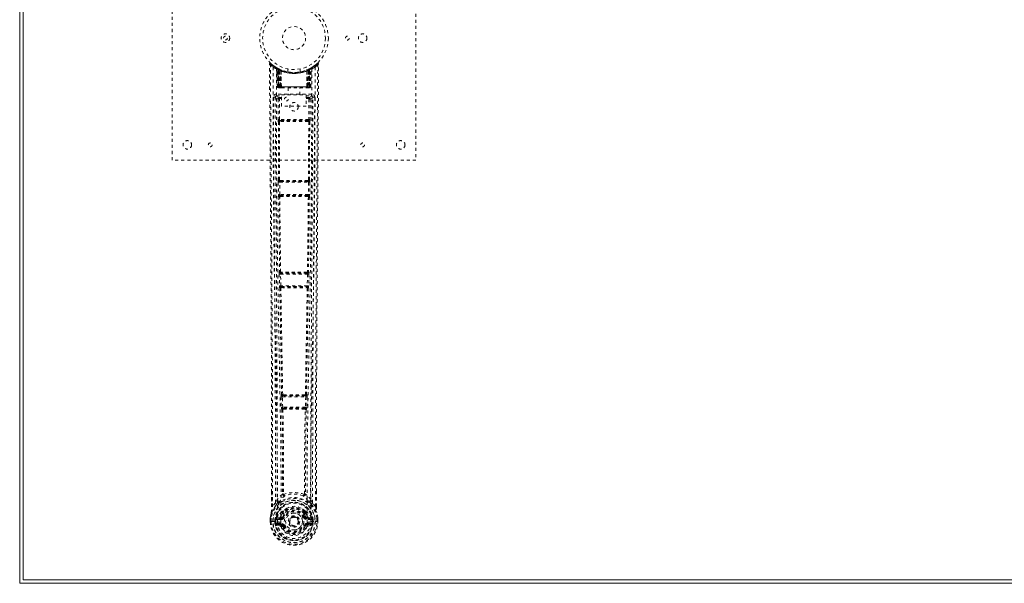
# Model space of a CAD drawing. Header units: inches. Extents: x 6.8 to 78.3, y 17.1 to 52.9.
# Tile 1 of 4: x 6.8 to 39.1, y 17.1 to 35.6. Entities that reach past the tile are written whole.
import ezdxf

# ---------------------------------------------------------------- set-up
doc = ezdxf.new("R2010")
doc.units = ezdxf.units.IN
doc.header["$MEASUREMENT"] = 0
doc.linetypes.add('SLD-Dashed', pattern=[0.075, 0.05, -0.025])
doc.linetypes.add('SLD-Solid', pattern=[0])

msp = doc.modelspace()

# ---------------------------------------------------------------- linework, layer by layer
at = {"color": 7, "linetype": 'SLD-Solid', "lineweight": 15}
for p, q in [((6.773, 52.885), (6.773, 17.135)), ((6.892, 52.767), (6.892, 17.253)), ((6.892, 52.767), (6.892, 17.253)), ((6.773, 17.135), (78.273, 17.135)), ((6.892, 17.253), (78.155, 17.253)), ((6.892, 17.253), (78.155, 17.253))]:
    msp.add_line(p, q, dxfattribs=at)
at = {"color": 7, "linetype": 'SLD-Dashed', "lineweight": 0}
for p, q in [((11.773, 31.01), (11.773, 39.01)), ((19.773, 39.01), (19.773, 31.01)), ((15.205, 34.037), (15.191, 34.045)), ((15.21, 34.032), (15.197, 34.04)), ((15.219, 34.012), (15.206, 34.02)), ((15.227, 33.414), (15.206, 34.02)), ((15.24, 33.414), (15.219, 34.012)), ((15.289, 33.992), (15.223, 34.026)), ((15.306, 33.966), (15.238, 34.001)), ((15.259, 33.414), (15.238, 34.001)), ((15.239, 34.004), (15.259, 33.411)), ((15.265, 33.972), (15.278, 33.997)), ((15.265, 33.972), (15.266, 33.414)), ((15.266, 33.414), (15.267, 33.971)), ((15.267, 33.971), (15.28, 33.997)), ((15.279, 33.965), (15.291, 33.991)), ((15.279, 33.414), (15.279, 33.965)), ((15.291, 33.991), (15.289, 33.992)), ((15.298, 33.414), (15.298, 33.956)), ((15.306, 33.966), (15.308, 33.965)), ((15.325, 33.414), (15.306, 33.966)), ((15.308, 33.965), (15.327, 33.414)), ((15.311, 33.982), (15.309, 33.983)), ((15.352, 33.936), (15.349, 33.938)), ((15.355, 33.414), (15.349, 33.938)), ((15.356, 33.963), (15.352, 33.965)), ((15.352, 33.936), (15.357, 33.414)), ((15.573, 33.999), (15.573, 33.903)), ((15.973, 33.903), (15.973, 33.999)), ((16.19, 33.414), (16.194, 33.936)), ((16.196, 33.965), (16.191, 33.963)), ((16.198, 33.938), (16.192, 33.414)), ((16.198, 33.938), (16.194, 33.936)), ((16.22, 33.414), (16.239, 33.965)), ((16.241, 33.966), (16.222, 33.414)), ((16.238, 33.983), (16.236, 33.982)), ((16.239, 33.965), (16.241, 33.966)), ((16.309, 34.001), (16.241, 33.966)), ((16.249, 33.956), (16.249, 33.414)), ((16.253, 33.99), (16.256, 33.991)), ((16.258, 33.992), (16.256, 33.991)), ((16.324, 34.026), (16.258, 33.992)), ((16.267, 33.997), (16.28, 33.971)), ((16.268, 33.414), (16.268, 33.965)), ((16.269, 33.997), (16.282, 33.972)), ((16.28, 33.971), (16.281, 33.414)), ((16.281, 33.414), (16.282, 33.972)), ((16.286, 33.41), (16.308, 34.004)), ((16.288, 33.414), (16.309, 34.001)), ((16.307, 33.414), (16.328, 34.012)), ((16.42, 34.086), (16.317, 34.023)), ((16.32, 33.414), (16.341, 34.02)), ((16.341, 34.02), (16.328, 34.012)), ((16.356, 34.045), (16.342, 34.037)), ((16.53, 34.174), (16.429, 34.093)), ((16.58, 34.152), (16.55, 34.152)), ((15.227, 33.414), (15.24, 33.414)), ((15.254, 33.386), (15.257, 33.385)), ((15.259, 33.414), (15.325, 33.414)), ((15.259, 33.385), (15.259, 33.385)), ((16.281, 33.414), (15.266, 33.414)), ((15.27, 33.385), (15.28, 33.385)), ((15.279, 33.414), (16.267, 33.414)), ((15.288, 33.385), (15.343, 33.385)), ((15.298, 33.414), (15.298, 33.414)), ((16.249, 33.414), (15.298, 33.414)), ((15.327, 33.414), (15.325, 33.414)), ((15.355, 33.414), (15.357, 33.414)), ((15.357, 33.414), (16.19, 33.414)), ((15.357, 33.385), (15.364, 33.385)), ((15.364, 33.385), (16.183, 33.385)), ((15.578, 33.385), (15.578, 33.153)), ((15.968, 33.153), (15.968, 33.385)), ((16.183, 33.385), (16.19, 33.385)), ((16.19, 33.414), (16.192, 33.414)), ((16.204, 33.385), (16.258, 33.385)), ((16.222, 33.414), (16.22, 33.414)), ((16.222, 33.414), (16.288, 33.414)), ((16.267, 33.387), (16.267, 33.414)), ((16.267, 33.385), (16.277, 33.385)), ((16.307, 33.414), (16.32, 33.414)), ((15.155, 33.068), (15.154, 33.067)), ((15.155, 33.078), (15.155, 33.068)), ((15.199, 33.176), (15.199, 33.116)), ((16.348, 33.176), (15.199, 33.176)), ((15.199, 33.116), (15.358, 33.116)), ((15.247, 33.014), (15.25, 32.34)), ((15.247, 33.014), (15.291, 33.014)), ((15.294, 32.34), (15.291, 33.014)), ((15.307, 33.028), (15.307, 33.058)), ((15.358, 33.058), (15.307, 33.058)), ((15.358, 33.028), (15.307, 33.028)), ((15.358, 33.153), (16.17, 33.153)), ((15.358, 32.781), (15.358, 33.153)), ((16.17, 33.153), (16.17, 32.781)), ((16.17, 33.116), (16.348, 33.116)), ((16.24, 33.058), (16.17, 33.058)), ((16.24, 33.028), (16.17, 33.028)), ((16.24, 33.028), (16.24, 33.058)), ((16.256, 33.014), (16.253, 32.34)), ((16.3, 33.014), (16.297, 32.34)), ((16.348, 33.116), (16.348, 33.176)), ((16.392, 33.068), (16.392, 33.078)), ((16.392, 33.067), (16.392, 33.068)), ((16.17, 32.781), (15.358, 32.781)), ((16.253, 32.34), (15.294, 32.34)), ((15.303, 32.31), (15.302, 32.31)), ((16.245, 32.31), (15.302, 32.31)), ((16.245, 32.31), (16.244, 32.31)), ((15.258, 32.265), (15.259, 32.264)), ((15.259, 32.264), (15.268, 30.359)), ((15.301, 30.358), (15.292, 32.263)), ((16.255, 32.263), (16.246, 30.358)), ((16.288, 32.264), (16.279, 30.359)), ((16.288, 32.264), (16.289, 32.265)), ((19.773, 31.01), (11.773, 31.01)), ((15.256, 30.282), (15.261, 29.883)), ((15.268, 30.359), (15.263, 30.357)), ((15.301, 30.283), (16.246, 30.283)), ((15.306, 29.884), (15.301, 30.283)), ((15.308, 30.312), (15.312, 30.315)), ((16.239, 30.312), (15.308, 30.312)), ((15.317, 30.344), (15.317, 30.344)), ((16.23, 30.344), (16.23, 30.344)), ((16.234, 30.315), (16.239, 30.312)), ((16.246, 30.283), (16.241, 29.884)), ((16.284, 30.357), (16.279, 30.359)), ((16.291, 30.282), (16.286, 29.883)), ((15.261, 29.883), (15.262, 29.855)), ((15.27, 29.808), (15.272, 29.807)), ((16.241, 29.884), (15.306, 29.884)), ((15.317, 29.853), (15.314, 29.854)), ((15.314, 29.854), (16.233, 29.854)), ((16.233, 29.854), (16.23, 29.853)), ((16.275, 29.807), (16.277, 29.808)), ((16.286, 29.883), (16.285, 29.855)), ((15.287, 27.273), (15.295, 26.892)), ((15.299, 27.351), (15.293, 27.348)), ((15.331, 27.274), (16.216, 27.274)), ((15.34, 26.893), (15.331, 27.274)), ((15.338, 27.304), (15.344, 27.307)), ((16.209, 27.304), (15.338, 27.304)), ((15.349, 27.335), (15.349, 27.335)), ((16.198, 27.335), (16.198, 27.335)), ((16.203, 27.307), (16.209, 27.304)), ((16.216, 27.274), (16.207, 26.893)), ((16.254, 27.348), (16.248, 27.351)), ((16.26, 27.273), (16.252, 26.892)), ((15.295, 26.892), (15.296, 26.864)), ((15.305, 26.817), (15.307, 26.816)), ((16.207, 26.893), (15.34, 26.893)), ((15.352, 26.862), (15.349, 26.863)), ((15.349, 26.863), (16.198, 26.863)), ((16.198, 26.863), (16.195, 26.862)), ((16.24, 26.816), (16.242, 26.817)), ((16.252, 26.892), (16.251, 26.864)), ((15.366, 23.332), (15.354, 23.328)), ((15.399, 23.284), (15.41, 23.288)), ((16.148, 23.284), (15.399, 23.284)), ((16.137, 23.288), (16.148, 23.284)), ((16.181, 23.332), (16.193, 23.328)), ((15.346, 23.253), (15.357, 22.911)), ((15.391, 23.254), (16.156, 23.254)), ((15.401, 22.912), (15.391, 23.254)), ((16.156, 23.254), (16.146, 22.912)), ((16.201, 23.253), (16.19, 22.911)), ((15.357, 22.911), (15.358, 22.883)), ((15.37, 22.836), (15.374, 22.834)), ((16.146, 22.912), (15.401, 22.912)), ((15.418, 22.881), (15.414, 22.882)), ((15.414, 22.882), (16.133, 22.882)), ((16.133, 22.882), (16.129, 22.881)), ((16.173, 22.834), (16.177, 22.836)), ((16.19, 22.911), (16.189, 22.883)), ((15.037, 19.654), (15.037, 20.12)), ((15.395, 20.059), (15.395, 20.059)), ((15.432, 20.062), (15.432, 20.061)), ((16.115, 20.061), (16.115, 20.062)), ((16.152, 20.059), (16.152, 20.059)), ((16.51, 19.654), (16.51, 20.146)), ((15.163, 19.77), (15.067, 19.655)), ((15.223, 19.882), (15.163, 19.77)), ((16.384, 19.77), (16.324, 19.882)), ((16.48, 19.655), (16.384, 19.77)), ((15.396, 19.464), (15.395, 19.435)), ((15.401, 19.49), (15.413, 19.508)), ((15.419, 19.46), (15.419, 19.431)), ((16.128, 19.431), (16.128, 19.46)), ((16.134, 19.508), (16.145, 19.49)), ((16.151, 19.464), (16.152, 19.435)), ((14.994, 19.156), (14.995, 19.273)), ((14.995, 19.273), (14.994, 19.155)), ((14.994, 19.156), (14.998, 19.156)), ((14.995, 19.277), (14.995, 19.273)), ((14.998, 19.156), (15.051, 19.156)), ((15.024, 19.273), (15.023, 19.156)), ((15.051, 19.156), (15.074, 19.156)), ((15.074, 19.156), (15.077, 19.156)), ((15.077, 19.156), (15.225, 19.156)), ((15.145, 19.23), (15.175, 19.228)), ((15.145, 19.229), (15.145, 19.23)), ((15.145, 19.156), (15.145, 19.229)), ((15.175, 19.229), (15.179, 19.254)), ((15.175, 19.228), (15.181, 19.248)), ((15.175, 19.227), (15.175, 19.156)), ((15.18, 19.157), (15.175, 19.156)), ((15.181, 19.248), (15.18, 19.233)), ((15.18, 19.233), (15.18, 19.157)), ((15.19, 19.274), (15.187, 19.271)), ((15.19, 19.274), (15.2, 19.285)), ((15.315, 19.306), (15.2, 19.285)), ((15.2, 19.285), (15.2, 19.285)), ((15.2, 19.285), (15.2, 19.285)), ((15.215, 19.252), (15.345, 19.277)), ((15.215, 19.252), (15.215, 19.222)), ((15.345, 19.252), (15.215, 19.252)), ((15.345, 19.222), (15.215, 19.222)), ((15.228, 19.1), (15.228, 19.07)), ((15.228, 19.1), (15.345, 19.1)), ((15.345, 19.05), (15.228, 19.07)), ((15.228, 19.07), (15.345, 19.07)), ((15.345, 19.277), (15.345, 19.252)), ((15.345, 19.222), (15.345, 19.252)), ((15.345, 19.1), (15.345, 19.07)), ((15.345, 19.05), (15.345, 19.07)), ((15.4, 19.318), (15.427, 19.307)), ((15.617, 19.161), (15.618, 19.176)), ((15.617, 19.152), (15.617, 19.161)), ((16.12, 19.307), (16.147, 19.318)), ((16.202, 19.277), (16.331, 19.252)), ((16.202, 19.277), (16.202, 19.252)), ((16.331, 19.252), (16.202, 19.252)), ((16.202, 19.222), (16.202, 19.252)), ((16.331, 19.222), (16.202, 19.222)), ((16.202, 19.1), (16.202, 19.07)), ((16.202, 19.1), (16.319, 19.1)), ((16.319, 19.07), (16.202, 19.05)), ((16.202, 19.05), (16.202, 19.07)), ((16.202, 19.07), (16.319, 19.07)), ((16.347, 19.285), (16.232, 19.306)), ((16.319, 19.07), (16.319, 19.1)), ((16.322, 19.156), (16.47, 19.156)), ((16.331, 19.222), (16.331, 19.252)), ((16.347, 19.285), (16.357, 19.274)), ((16.36, 19.271), (16.357, 19.274)), ((16.366, 19.248), (16.366, 19.233)), ((16.372, 19.228), (16.366, 19.248)), ((16.366, 19.233), (16.367, 19.157)), ((16.367, 19.157), (16.372, 19.156)), ((16.372, 19.228), (16.402, 19.23)), ((16.372, 19.156), (16.372, 19.227)), ((16.402, 19.23), (16.402, 19.229)), ((16.402, 19.229), (16.402, 19.157)), ((16.47, 19.156), (16.473, 19.156)), ((16.473, 19.156), (16.496, 19.156)), ((16.496, 19.156), (16.549, 19.156)), ((16.523, 19.156), (16.523, 19.273)), ((16.549, 19.156), (16.553, 19.156)), ((16.552, 19.273), (16.552, 19.277)), ((16.553, 19.156), (16.552, 19.273)), ((16.553, 19.155), (16.552, 19.273)), ((15.198, 19.034), (15.317, 19.011)), ((15.427, 19.016), (15.405, 19.006)), ((16.142, 19.006), (16.12, 19.016)), ((16.142, 19.006), (16.197, 18.983)), ((16.23, 19.011), (16.349, 19.034))]:
    msp.add_line(p, q, dxfattribs=at)
at = {"color": 7, "linetype": 'SLD-Dashed', "lineweight": 0, "flags": 128}
for points in [[(15.015, 34.172), (15.008, 34.176), (15, 34.178), (14.992, 34.179), (14.984, 34.177), (14.977, 34.174), (14.972, 34.169), (14.968, 34.162), (14.967, 34.154)], [(15.037, 20.12), (15.036, 23.278), (15.018, 26.902), (14.992, 30.527), (14.967, 34.152)], [(14.967, 34.152), (14.967, 34.152), (14.969, 34.152), (14.975, 34.152), (14.985, 34.152), (14.991, 34.152), (14.997, 34.152)], [(15.067, 19.655), (15.069, 20.505), (15.07, 21.394), (15.069, 22.323), (15.066, 23.289), (15.063, 24.08), (15.06, 24.711), (15.057, 25.384), (15.053, 26.102), (15.052, 26.298), (15.05, 26.497), (15.049, 26.7), (15.048, 26.904), (15.047, 27.022), (15.045, 27.272), (15.043, 27.544), (15.041, 27.977), (15.037, 28.459), (15.033, 28.989), (15.029, 29.566), (15.027, 29.954), (15.024, 30.36), (15.02, 30.807), (15.017, 31.251), (15.014, 31.666), (15.011, 32.156), (15.008, 32.601), (15.005, 33.002), (15.002, 33.357), (15, 33.667), (14.998, 33.932), (14.997, 34.152)], [(15.085, 34.058), (15.087, 31.963), (15.098, 29.868), (15.12, 27.775), (15.153, 25.685), (15.176, 24.374), (15.2, 23.064), (15.219, 21.757), (15.23, 20.454), (15.226, 19.156)], [(15.343, 19.132), (15.348, 20.605), (15.334, 22.084), (15.308, 23.567), (15.279, 25.054), (15.251, 26.542), (15.224, 28.405), (15.205, 30.27), (15.195, 32.136), (15.194, 34.003)], [(15.228, 34.024), (15.221, 34.024), (15.216, 34.02), (15.211, 34.015)], [(15.277, 33.995), (15.27, 34.001), (15.262, 34.006)], [(15.352, 33.965), (15.353, 33.964), (15.353, 33.962), (15.354, 33.959), (15.354, 33.956), (15.353, 33.952), (15.352, 33.947), (15.351, 33.943), (15.349, 33.938)], [(16.196, 33.965), (16.194, 33.964), (16.194, 33.962), (16.193, 33.959), (16.193, 33.956), (16.194, 33.952), (16.195, 33.948), (16.196, 33.943), (16.198, 33.938)], [(16.353, 34.003), (16.352, 32.136), (16.342, 30.27), (16.323, 28.405), (16.296, 26.542), (16.268, 25.054), (16.239, 23.567), (16.213, 22.084), (16.199, 20.605), (16.204, 19.132)], [(16.285, 34.006), (16.277, 34.001), (16.27, 33.995)], [(16.462, 34.058), (16.46, 31.963), (16.449, 29.868), (16.427, 27.775), (16.394, 25.685), (16.371, 24.374), (16.347, 23.064), (16.327, 21.757), (16.317, 20.454), (16.321, 19.156)], [(16.48, 19.655), (16.478, 20.349), (16.477, 21.077), (16.478, 21.838), (16.479, 22.633), (16.481, 23.417), (16.484, 24.087), (16.487, 24.719), (16.49, 25.393), (16.494, 26.107), (16.495, 26.302), (16.497, 26.501), (16.498, 26.702), (16.499, 26.904), (16.5, 27.02), (16.502, 27.266), (16.503, 27.535), (16.506, 27.966), (16.51, 28.447), (16.513, 28.978), (16.518, 29.558), (16.52, 29.949), (16.523, 30.358), (16.526, 30.764), (16.529, 31.146), (16.532, 31.513), (16.536, 32.133), (16.54, 32.707), (16.544, 33.235), (16.547, 33.717), (16.55, 34.152)], [(16.51, 20.146), (16.511, 23.278), (16.529, 26.902), (16.555, 30.527), (16.58, 34.152)], [(16.011, 33.909), (15.99, 33.904), (15.988, 33.903)], [(15.266, 33.414), (15.251, 33.414), (15.238, 33.414), (15.23, 33.414), (15.227, 33.414)], [(15.24, 33.414), (15.244, 33.414), (15.252, 33.414), (15.265, 33.414), (15.279, 33.414)], [(15.298, 33.414), (15.29, 33.414), (15.282, 33.414), (15.275, 33.414), (15.269, 33.414), (15.264, 33.414), (15.261, 33.414), (15.259, 33.414), (15.259, 33.414)], [(15.327, 33.414), (15.33, 33.414), (15.336, 33.414), (15.344, 33.414), (15.355, 33.414)], [(15.364, 33.385), (15.362, 33.386), (15.36, 33.387), (15.359, 33.39), (15.357, 33.394), (15.356, 33.398), (15.355, 33.403), (15.355, 33.408), (15.355, 33.414)], [(16.192, 33.414), (16.192, 33.408), (16.192, 33.403), (16.191, 33.398), (16.19, 33.394), (16.188, 33.39), (16.187, 33.387), (16.185, 33.386), (16.183, 33.385)], [(16.192, 33.414), (16.203, 33.414), (16.211, 33.414), (16.217, 33.414), (16.22, 33.414)], [(16.288, 33.414), (16.288, 33.414), (16.286, 33.414), (16.283, 33.414), (16.278, 33.414), (16.272, 33.414), (16.265, 33.414), (16.257, 33.414), (16.249, 33.414)], [(16.268, 33.414), (16.282, 33.414), (16.295, 33.414), (16.303, 33.414), (16.307, 33.414)], [(16.32, 33.414), (16.317, 33.414), (16.309, 33.414), (16.296, 33.414), (16.281, 33.414)], [(16.287, 33.406), (16.288, 33.408), (16.288, 33.414)], [(15.094, 33.07), (15.099, 32.442), (15.103, 31.78), (15.105, 31.511), (15.107, 31.304), (15.108, 31.112), (15.11, 30.89), (15.112, 30.631), (15.114, 30.34), (15.116, 30.017), (15.119, 29.667), (15.121, 29.342), (15.123, 29.042), (15.125, 28.768), (15.129, 28.198), (15.134, 27.541), (15.139, 26.885), (15.143, 26.265), (15.147, 25.585), (15.154, 24.434), (15.159, 23.27), (15.163, 22.088), (15.164, 20.926), (15.163, 19.77)], [(15.154, 33.071), (15.177, 33.042), (15.247, 33.014)], [(15.154, 33.071), (15.178, 29.773), (15.201, 26.476), (15.219, 23.179), (15.223, 19.882)], [(15.291, 33.059), (15.222, 33.087), (15.199, 33.116)], [(15.291, 33.059), (15.28, 33.057), (15.271, 33.053), (15.265, 33.046), (15.263, 33.038), (15.265, 33.03), (15.271, 33.022), (15.28, 33.017), (15.291, 33.014)], [(16.348, 33.116), (16.325, 33.087), (16.256, 33.059)], [(16.256, 33.014), (16.267, 33.017), (16.276, 33.022), (16.282, 33.03), (16.284, 33.038), (16.282, 33.046), (16.276, 33.053), (16.267, 33.057), (16.256, 33.059)], [(16.3, 33.014), (16.299, 33.014), (16.296, 33.014), (16.291, 33.014), (16.286, 33.014), (16.279, 33.014), (16.272, 33.014), (16.264, 33.014), (16.256, 33.014)], [(16.3, 33.014), (16.37, 33.042), (16.39, 33.068)], [(16.324, 19.882), (16.328, 23.179), (16.346, 26.476), (16.369, 29.773), (16.393, 33.071)], [(16.384, 19.77), (16.383, 20.998), (16.385, 22.229), (16.389, 23.473), (16.395, 24.733), (16.402, 25.947), (16.41, 27.161), (16.411, 27.334), (16.413, 27.512), (16.414, 27.694), (16.415, 27.881), (16.417, 28.073), (16.418, 28.199), (16.419, 28.414), (16.421, 28.656), (16.423, 28.926), (16.425, 29.245), (16.428, 29.596), (16.431, 29.978), (16.433, 30.336), (16.435, 30.654), (16.437, 30.917), (16.439, 31.146), (16.44, 31.341), (16.441, 31.431), (16.442, 31.565), (16.443, 31.698), (16.444, 31.83), (16.445, 31.961), (16.449, 32.528), (16.453, 33.07)], [(15.294, 32.34), (15.286, 32.34), (15.278, 32.34), (15.271, 32.34), (15.264, 32.34), (15.259, 32.34), (15.254, 32.34), (15.251, 32.34), (15.25, 32.34)], [(15.303, 32.31), (15.293, 32.308), (15.284, 32.304), (15.278, 32.298), (15.275, 32.291), (15.274, 32.283), (15.277, 32.275), (15.283, 32.269), (15.292, 32.263)], [(16.23, 32.309), (16.119, 32.309), (16.006, 32.309), (15.893, 32.309), (15.78, 32.309), (15.652, 32.309), (15.526, 32.309), (15.417, 32.309), (15.317, 32.309)], [(16.255, 32.263), (16.263, 32.269), (16.27, 32.275), (16.273, 32.283), (16.272, 32.291), (16.269, 32.298), (16.263, 32.304), (16.254, 32.308), (16.244, 32.31)], [(16.297, 32.34), (16.296, 32.34), (16.293, 32.34), (16.288, 32.34), (16.283, 32.34), (16.276, 32.34), (16.269, 32.34), (16.261, 32.34), (16.253, 32.34)], [(16.237, 32.278), (16.007, 32.278), (15.773, 32.278), (15.54, 32.278), (15.31, 32.278)], [(15.301, 30.283), (15.293, 30.282), (15.285, 30.282), (15.277, 30.282), (15.271, 30.282), (15.265, 30.282), (15.261, 30.282), (15.258, 30.282), (15.256, 30.282)], [(15.301, 30.358), (15.293, 30.353), (15.287, 30.346), (15.284, 30.339), (15.284, 30.332), (15.288, 30.325), (15.294, 30.319), (15.303, 30.316), (15.312, 30.315)], [(16.234, 30.315), (16.244, 30.316), (16.253, 30.319), (16.259, 30.325), (16.263, 30.332), (16.263, 30.339), (16.26, 30.346), (16.254, 30.353), (16.246, 30.358)], [(16.291, 30.282), (16.289, 30.282), (16.286, 30.282), (16.282, 30.282), (16.276, 30.282), (16.269, 30.282), (16.262, 30.282), (16.254, 30.282), (16.246, 30.283)], [(15.306, 29.884), (15.29, 29.884), (15.276, 29.883), (15.265, 29.883), (15.261, 29.883)], [(15.272, 29.807), (15.284, 28.579), (15.299, 27.351)], [(15.317, 29.853), (15.306, 29.851), (15.297, 29.848), (15.291, 29.842), (15.287, 29.834), (15.287, 29.826), (15.29, 29.818), (15.296, 29.811), (15.305, 29.806)], [(15.333, 27.349), (15.317, 28.577), (15.305, 29.806)], [(16.242, 29.806), (16.23, 28.577), (16.214, 27.349)], [(16.242, 29.806), (16.251, 29.811), (16.257, 29.818), (16.26, 29.826), (16.26, 29.834), (16.256, 29.842), (16.25, 29.848), (16.241, 29.851), (16.23, 29.853)], [(16.286, 29.883), (16.284, 29.883), (16.281, 29.883), (16.277, 29.883), (16.271, 29.883), (16.265, 29.883), (16.257, 29.884), (16.249, 29.884), (16.241, 29.884)], [(16.275, 29.807), (16.263, 28.579), (16.248, 27.351)], [(15.331, 27.274), (15.323, 27.274), (15.315, 27.273), (15.308, 27.273), (15.301, 27.273), (15.296, 27.273), (15.291, 27.273), (15.288, 27.273), (15.287, 27.273)], [(15.333, 27.349), (15.325, 27.344), (15.319, 27.338), (15.316, 27.33), (15.316, 27.323), (15.32, 27.317), (15.326, 27.311), (15.334, 27.308), (15.344, 27.307)], [(16.203, 27.307), (16.213, 27.308), (16.221, 27.311), (16.227, 27.317), (16.231, 27.323), (16.231, 27.33), (16.228, 27.338), (16.222, 27.344), (16.214, 27.349)], [(16.26, 27.273), (16.259, 27.273), (16.256, 27.273), (16.251, 27.273), (16.246, 27.273), (16.239, 27.273), (16.232, 27.273), (16.224, 27.274), (16.216, 27.274)], [(15.34, 26.893), (15.324, 26.892), (15.31, 26.892), (15.299, 26.892), (15.295, 26.892)], [(15.307, 26.816), (15.336, 25.072), (15.366, 23.332)], [(15.352, 26.862), (15.341, 26.86), (15.332, 26.856), (15.326, 26.85), (15.322, 26.842), (15.322, 26.834), (15.326, 26.826), (15.332, 26.819), (15.341, 26.813)], [(15.34, 26.893), (15.341, 26.881), (15.343, 26.872), (15.346, 26.865), (15.349, 26.863), (15.349, 26.863)], [(15.401, 23.328), (15.37, 25.069), (15.341, 26.813)], [(16.206, 26.813), (16.177, 25.069), (16.146, 23.328)], [(16.24, 26.816), (16.211, 25.072), (16.181, 23.332)], [(16.206, 26.813), (16.215, 26.819), (16.221, 26.826), (16.225, 26.834), (16.225, 26.842), (16.221, 26.85), (16.215, 26.856), (16.206, 26.86), (16.195, 26.862)], [(16.252, 26.892), (16.25, 26.892), (16.247, 26.892), (16.243, 26.892), (16.237, 26.892), (16.231, 26.892), (16.223, 26.892), (16.216, 26.892), (16.207, 26.893)], [(15.401, 23.328), (15.393, 23.324), (15.387, 23.318), (15.384, 23.311), (15.384, 23.304), (15.387, 23.298), (15.393, 23.293), (15.401, 23.29), (15.41, 23.288)], [(15.399, 23.284), (15.395, 23.282), (15.392, 23.275), (15.391, 23.271), (15.391, 23.265), (15.39, 23.26), (15.391, 23.254)], [(16.137, 23.288), (16.146, 23.29), (16.154, 23.293), (16.16, 23.298), (16.163, 23.304), (16.163, 23.311), (16.159, 23.318), (16.154, 23.324), (16.146, 23.328)], [(16.156, 23.254), (16.157, 23.26), (16.156, 23.265), (16.156, 23.271), (16.155, 23.275), (16.152, 23.282), (16.148, 23.284)], [(15.391, 23.254), (15.383, 23.254), (15.375, 23.254), (15.368, 23.253), (15.361, 23.253), (15.356, 23.253), (15.351, 23.253), (15.348, 23.253), (15.346, 23.253)], [(16.201, 23.253), (16.199, 23.253), (16.196, 23.253), (16.191, 23.253), (16.186, 23.253), (16.179, 23.253), (16.172, 23.254), (16.164, 23.254), (16.156, 23.254)], [(15.401, 22.912), (15.393, 22.912), (15.385, 22.912), (15.378, 22.911), (15.372, 22.911), (15.366, 22.911), (15.362, 22.911), (15.358, 22.911), (15.357, 22.911)], [(15.374, 22.834), (15.391, 21.449), (15.397, 20.068)], [(15.418, 22.881), (15.408, 22.879), (15.399, 22.875), (15.392, 22.869), (15.389, 22.861), (15.389, 22.852), (15.393, 22.843), (15.4, 22.836), (15.409, 22.831)], [(15.401, 22.912), (15.402, 22.906), (15.403, 22.901), (15.406, 22.891), (15.41, 22.885), (15.414, 22.882), (15.414, 22.882), (15.414, 22.882)], [(15.409, 22.831), (15.427, 21.444), (15.432, 20.062)], [(16.115, 20.062), (16.12, 21.444), (16.138, 22.831)], [(16.138, 22.831), (16.147, 22.836), (16.154, 22.843), (16.158, 22.852), (16.158, 22.861), (16.155, 22.869), (16.148, 22.875), (16.139, 22.879), (16.129, 22.881)], [(16.133, 22.882), (16.133, 22.882), (16.133, 22.882), (16.133, 22.882), (16.135, 22.883), (16.137, 22.885), (16.141, 22.891), (16.144, 22.901), (16.145, 22.906), (16.146, 22.912)], [(16.19, 22.911), (16.188, 22.911), (16.185, 22.911), (16.181, 22.911), (16.175, 22.911), (16.169, 22.911), (16.162, 22.912), (16.154, 22.912), (16.146, 22.912)], [(16.173, 22.834), (16.156, 21.449), (16.15, 20.068)], [(15.04, 20.121), (15.04, 19.937), (15.039, 19.655)], [(15.395, 20.059), (15.302, 19.976), (15.223, 19.882)], [(15.395, 20.059), (15.397, 20.048), (15.401, 20.04), (15.407, 20.033), (15.415, 20.03), (15.423, 20.031), (15.431, 20.035), (15.438, 20.042), (15.442, 20.051)], [(15.432, 20.061), (15.432, 20.06), (15.433, 20.058), (15.436, 20.055), (15.442, 20.051)], [(16.105, 20.051), (16.111, 20.055), (16.114, 20.058), (16.115, 20.06), (16.115, 20.061)], [(16.105, 20.051), (16.109, 20.042), (16.116, 20.035), (16.124, 20.031), (16.132, 20.03), (16.14, 20.033), (16.146, 20.04), (16.15, 20.048), (16.152, 20.059)], [(16.324, 19.882), (16.245, 19.976), (16.152, 20.059)], [(16.508, 19.655), (16.507, 19.935), (16.507, 20.146)], [(15.205, 19.73), (15.105, 19.606), (15.025, 19.452)], [(15.316, 19.833), (15.31, 19.827), (15.301, 19.818)], [(16.246, 19.818), (16.237, 19.827), (16.231, 19.833)], [(16.342, 19.73), (16.442, 19.607), (16.522, 19.452)], [(15.025, 19.452), (15.008, 19.374), (14.995, 19.277)], [(14.995, 19.273), (15.007, 19.367), (15.023, 19.441)], [(15.025, 19.452), (15.023, 19.446), (15.023, 19.441)], [(15.067, 19.655), (15.06, 19.655), (15.054, 19.655), (15.048, 19.655), (15.044, 19.655), (15.041, 19.655), (15.038, 19.655), (15.037, 19.654), (15.037, 19.654)], [(15.395, 19.435), (15.368, 19.388), (15.343, 19.329)], [(15.448, 19.417), (15.423, 19.373), (15.4, 19.318)], [(15.542, 19.599), (15.49, 19.571), (15.413, 19.508)], [(16.134, 19.508), (16.057, 19.571), (16.005, 19.599)], [(16.152, 19.435), (16.179, 19.388), (16.204, 19.329)], [(16.51, 19.654), (16.51, 19.654), (16.509, 19.655), (16.506, 19.655), (16.503, 19.655), (16.499, 19.655), (16.493, 19.655), (16.487, 19.655), (16.48, 19.655)], [(16.524, 19.441), (16.524, 19.446), (16.522, 19.452)], [(16.552, 19.277), (16.54, 19.364), (16.522, 19.452)], [(16.552, 19.273), (16.54, 19.367), (16.524, 19.441)], [(14.995, 19.273), (14.994, 19.273), (14.995, 19.273), (14.998, 19.273), (15.001, 19.273), (15.006, 19.273), (15.012, 19.273), (15.018, 19.273), (15.024, 19.273)], [(15.023, 19.156), (15.017, 19.156), (15.011, 19.156), (15.005, 19.156), (15.001, 19.156), (14.997, 19.156), (14.995, 19.156), (14.994, 19.156), (14.994, 19.156)], [(14.995, 19.277), (14.996, 19.277), (14.998, 19.277), (15.001, 19.276), (15.004, 19.276), (15.009, 19.275), (15.013, 19.274), (15.019, 19.274), (15.024, 19.273)], [(15.175, 19.156), (15.171, 19.156), (15.164, 19.156), (15.155, 19.156), (15.145, 19.156)], [(15.175, 19.228), (15.175, 19.228), (15.175, 19.228)], [(15.215, 19.222), (15.197, 19.225), (15.18, 19.233)], [(15.185, 19.083), (15.205, 19.096), (15.228, 19.1)], [(15.343, 19.329), (15.329, 19.312), (15.315, 19.306)], [(16.204, 19.132), (16.198, 19.053), (16.175, 18.977), (16.135, 18.906), (16.08, 18.845), (16.014, 18.796), (15.939, 18.759), (15.858, 18.737), (15.773, 18.729), (15.689, 18.737), (15.608, 18.759), (15.533, 18.796), (15.467, 18.845), (15.412, 18.906), (15.372, 18.977), (15.349, 19.053), (15.343, 19.132)], [(15.454, 19.295), (15.449, 19.297), (15.444, 19.299), (15.439, 19.301), (15.435, 19.303), (15.432, 19.305), (15.429, 19.306), (15.427, 19.306), (15.427, 19.307)], [(16.093, 19.295), (16.098, 19.297), (16.103, 19.299), (16.108, 19.301), (16.112, 19.303), (16.115, 19.305), (16.118, 19.306), (16.119, 19.306), (16.12, 19.307)], [(16.204, 19.329), (16.218, 19.312), (16.232, 19.306)], [(16.319, 19.1), (16.342, 19.096), (16.362, 19.083)], [(16.366, 19.233), (16.35, 19.225), (16.331, 19.222)], [(16.372, 19.228), (16.372, 19.228), (16.372, 19.228)], [(16.552, 19.277), (16.551, 19.277), (16.549, 19.277), (16.546, 19.276), (16.543, 19.276), (16.538, 19.275), (16.533, 19.274), (16.528, 19.274), (16.523, 19.273)], [(16.523, 19.273), (16.529, 19.273), (16.535, 19.273), (16.541, 19.273), (16.545, 19.273), (16.549, 19.273), (16.552, 19.273), (16.553, 19.273), (16.552, 19.273)], [(16.553, 19.156), (16.553, 19.156), (16.552, 19.156), (16.55, 19.156), (16.546, 19.156), (16.542, 19.156), (16.536, 19.156), (16.53, 19.156), (16.523, 19.156)], [(15.454, 19.027), (15.449, 19.025), (15.444, 19.023), (15.439, 19.021), (15.435, 19.019), (15.432, 19.018), (15.429, 19.017), (15.427, 19.016), (15.427, 19.016)], [(16.093, 19.027), (16.098, 19.025), (16.103, 19.023), (16.108, 19.021), (16.112, 19.019), (16.115, 19.018), (16.118, 19.017), (16.119, 19.016), (16.12, 19.016)]]:
    msp.add_lwpolyline(points, dxfattribs=at)
at = {"color": 7, "linetype": 'SLD-Dashed', "lineweight": 0}
for centre, radius in [((15.773, 35.01), 1.125), ((15.773, 35.01), 1.03), ((15.773, 35.01), 0.38), ((13.523, 35.01), 0.14), ((13.523, 35.01), 0.0625), ((17.523, 35.01), 0.0625), ((18.023, 35.01), 0.14), ((15.523, 33.01), 0.0625), ((15.773, 32.76), 0.14), ((12.273, 31.51), 0.14), ((13.023, 31.51), 0.0625), ((18.023, 31.51), 0.0625), ((19.273, 31.51), 0.14), ((15.773, 19.161), 0.7), ((15.773, 19.161), 0.69), ((15.773, 19.161), 0.623), ((15.773, 19.161), 0.32), ((15.773, 19.161), 0.275), ((15.773, 19.161), 0.188), ((15.773, 19.161), 0.156), ((15.773, 19.161), 0.142), ((15.773, 19.161), 0.14), ((15.773, 19.161), 0.138)]:
    msp.add_circle(centre, radius, dxfattribs=at)
for centre, radius, start, end in [((14.997, 34.152), 0.03, 47.8386, 180.4021), ((15.762, 35.037), 1.191, 228.0523, 235.3487), ((13.857, 35.206), 1.552, 317.2556, 318.3623), ((15.773, 35.01), 1.157, 227.8259, 312.172), ((15.764, 34.998), 1.112, 227.9398, 235.382), ((15.115, 34.058), 0.03, 55.9256, 179.6904), ((15.758, 35.241), 1.36, 240.3924, 245.5387), ((15.773, 35.01), 1.127, 235.338, 240.4676), ((15.176, 34.019), 0.03, 1.9866, 58.9041), ((15.235, 33.99), 0.043, 114.1926, 162.9814), ((15.773, 35.042), 1.19, 240.8755, 299.1245), ((15.545, 34.614), 0.67, 239.3416, 241.675), ((15.189, 34.011), 0.0299, 1.9035, 59.6833), ((15.725, 34.926), 1.031, 239.6514, 242.701), ((15.765, 34.647), 0.84, 228.2316, 233.4784), ((15.773, 35.01), 1.127, 240.4662, 299.5338), ((15.748, 34.622), 0.807, 229.0521, 234.4336), ((15.208, 34), 0.0299, 1.8036, 60.7362), ((15.776, 35.015), 1.133, 240.7798, 245.6805), ((15.215, 34.004), 0.0234, 351.726, 54.897), ((15.755, 34.625), 0.81, 230.3356, 235.5979), ((15.773, 35.009), 1.155, 244.0067, 295.9933), ((15.773, 35.009), 1.155, 244.6488, 295.3508), ((15.277, 33.965), 0.0297, 1.479, 64.4683), ((15.278, 33.964), 0.0297, 1.4772, 64.5454), ((15.381, 33.929), 0.0883, 143.2308, 162.0644), ((15.773, 35.009), 1.156, 245.6758, 294.3248), ((15.733, 34.567), 0.738, 234.7516, 238.6279), ((15.323, 33.954), 0.0345, 328.9463, 15.1468), ((15.773, 34.973), 1.12, 247.9155, 292.0846), ((16.224, 33.954), 0.0345, 164.8529, 211.0542), ((15.813, 34.569), 0.74, 301.3928, 305.2435), ((16.155, 33.924), 0.0994, 18.8542, 35.5662), ((15.77, 35.018), 1.136, 294.3254, 299.2143), ((16.269, 33.964), 0.0297, 115.46, 178.5247), ((16.27, 33.965), 0.0297, 115.5369, 178.5231), ((15.788, 34.629), 0.816, 304.4212, 309.6457), ((16.219, 33.953), 0.0503, 13.55, 46.9906), ((15.799, 34.621), 0.806, 305.5615, 310.9505), ((15.78, 34.649), 0.843, 306.5312, 311.7566), ((16.339, 34), 0.0299, 119.2585, 178.2017), ((16.337, 34.002), 0.0278, 118.0242, 181.5859), ((15.772, 35.014), 1.131, 298.6698, 300.3001), ((16.358, 34.011), 0.0299, 120.3092, 178.104), ((15.774, 35.01), 1.127, 299.5322, 304.6622), ((16.312, 33.99), 0.043, 17.0251, 65.7965), ((16.356, 34.024), 0.0187, 140.8752, 203.075), ((16.371, 34.019), 0.03, 121.1024, 178.015), ((15.789, 35.241), 1.361, 294.4621, 299.6068), ((15.783, 34.998), 1.112, 304.6192, 312.0547), ((16.432, 34.058), 0.03, 0.321, 124.0493), ((15.783, 35.04), 1.193, 304.6587, 311.9389), ((16.55, 34.152), 0.03, 359.6002, 132.1612), ((16.441, 34.073), 0.135, 35.8135, 48.5752), ((15.257, 33.415), 0.03, 181.9934, 269.996), ((15.258, 33.416), 0.0305, 182.3462, 249.5972), ((15.27, 33.415), 0.03, 181.9764, 246.503), ((15.271, 33.417), 0.0314, 237.5207, 270.7111), ((15.302, 33.433), 0.0478, 202.999, 265.2665), ((15.289, 33.415), 0.03, 181.9319, 269.9363), ((15.301, 33.197), 0.193, 100.3782, 102.7154), ((15.293, 33.31), 0.0778, 99.4612, 105.0402), ((15.875, 33.408), 0.596, 179.3677, 181.9725), ((16.993, 33.41), 1.695, 179.8775, 180.8563), ((15.355, 33.415), 0.0299, 181.7955, 269.8116), ((15.357, 33.415), 0.0299, 181.7955, 269.8116), ((15.392, 33.408), 0.0354, 169.2777, 219.2268), ((16.155, 33.408), 0.0354, 320.7612, 10.7256), ((16.19, 33.415), 0.0299, 270.182, 358.211), ((16.192, 33.415), 0.0299, 270.1884, 358.2045), ((15.767, 33.407), 0.482, 357.3774, 0.821), ((16.252, 33.424), 0.0394, 264.2325, 324.8122), ((16.258, 33.415), 0.03, 270.0637, 358.0681), ((16.254, 33.304), 0.0834, 75.4918, 80.9062), ((16.276, 33.417), 0.0317, 269.323, 299.957), ((16.238, 33.483), 0.105, 294.0114, 319.1291), ((16.277, 33.415), 0.03, 293.8931, 358.0143), ((16.29, 33.415), 0.03, 270.0086, 358.0021), ((15.199, 33.071), 0.105, 90.0118, 180.4128), ((15.144, 28.159), 4.911, 89.8783, 90.5783), ((15.198, 33.073), 0.0425, 88.2393, 173.9203), ((15.292, 33.014), 0.0451, 90.4247, 180.0637), ((15.305, 33.232), 0.174, 265.5849, 270.6358), ((15.308, 33.012), 0.0164, 93.5393, 173.2563), ((16.243, 33.212), 0.154, 269.0377, 274.741), ((16.239, 33.011), 0.0168, 7.755, 85.4581), ((16.255, 33.014), 0.0451, 359.893, 89.5746), ((16.348, 33.071), 0.105, 359.5873, 89.988), ((16.349, 33.073), 0.0425, 6.0824, 91.758), ((16.403, 28.158), 4.912, 89.4218, 90.1216), ((15.438, 32.323), 0.189, 175.0039, 198.006), ((15.303, 32.265), 0.0451, 91.3574, 180.0698), ((15.304, 32.264), 0.0451, 91.3609, 180.0718), ((15.335, 32.335), 0.0411, 172.7328, 216.8177), ((15.314, 32.381), 0.0722, 261.2564, 271.9801), ((15.349, 32.285), 0.0405, 143.8426, 189.7658), ((16.233, 32.374), 0.0658, 267.4866, 279.2662), ((16.198, 32.285), 0.0404, 350.2334, 36.1738), ((16.243, 32.264), 0.0451, 359.9284, 88.6389), ((16.216, 32.334), 0.037, 320.5893, 9.8603), ((16.244, 32.265), 0.0451, 359.9302, 88.6427), ((16.109, 32.323), 0.189, 341.9953, 4.9948), ((15.286, 32.631), 0.368, 265.8038, 270.918), ((15.312, 32.257), 0.0214, 97.235, 161.9768), ((16.236, 32.258), 0.0202, 15.8454, 84.9899), ((16.261, 32.641), 0.378, 269.1515, 274.1272), ((15.455, 30.302), 0.199, 163.9394, 185.6745), ((15.308, 30.358), 0.0451, 180.8779, 269.4912), ((15.294, 30.617), 0.26, 264.1351, 271.4321), ((15.313, 30.36), 0.0451, 180.8833, 269.4732), ((15.337, 30.29), 0.0366, 142.4592, 192.0222), ((15.319, 30.364), 0.0194, 197.4372, 264.4703), ((15.323, 30.253), 0.0625, 88.4787, 99.9311), ((15.773, -4.641), 34.988, 89.2532, 90.7468), ((15.355, 30.339), 0.0382, 171.7025, 217.5756), ((15.773, -3.098), 33.417, 89.2309, 90.7691), ((16.192, 30.339), 0.0382, 322.4204, 8.2928), ((16.223, 30.25), 0.0658, 80.358, 91.2338), ((16.227, 30.364), 0.0201, 276.8454, 341.2471), ((16.234, 30.36), 0.0451, 270.5268, 359.1167), ((16.239, 30.358), 0.0451, 270.5057, 359.1221), ((16.21, 30.29), 0.0366, 347.9548, 37.5639), ((16.253, 30.618), 0.26, 268.5693, 275.8618), ((16.092, 30.302), 0.199, 354.3275, 16.0586), ((15.373, 29.849), 0.111, 176.9537, 201.7378), ((15.315, 29.809), 0.0451, 90.5257, 180.4834), ((15.317, 29.808), 0.0451, 90.5341, 180.4834), ((15.298, 30.034), 0.228, 263.4295, 271.7534), ((15.344, 29.878), 0.0382, 171.9761, 220.1831), ((15.325, 29.799), 0.0213, 96.679, 162.2831), ((15.329, 29.924), 0.0726, 260.4412, 271.2328), ((15.364, 29.827), 0.0421, 144.1722, 189.1022), ((15.773, 64.033), 34.215, 269.2453, 270.7548), ((15.773, 63.426), 33.577, 269.2436, 270.7564), ((16.219, 29.921), 0.069, 268.4819, 279.844), ((16.183, 29.827), 0.0421, 350.8978, 35.8279), ((16.222, 29.8), 0.0205, 16.4151, 84.6232), ((16.23, 29.808), 0.0451, 359.5184, 89.4642), ((16.203, 29.878), 0.0382, 319.8047, 8.0278), ((16.232, 29.809), 0.0451, 359.5195, 89.4744), ((16.249, 30.034), 0.228, 268.2469, 276.5702), ((16.174, 29.849), 0.111, 338.2645, 3.0446), ((15.482, 27.294), 0.197, 164.2674, 186.2742), ((15.338, 27.349), 0.0451, 181.44, 269.4859), ((15.344, 27.352), 0.0451, 181.4637, 269.4619), ((15.326, 27.512), 0.163, 260.6403, 272.5616), ((15.366, 27.282), 0.0358, 143.0271, 193.6751), ((15.351, 27.354), 0.0188, 197.2686, 264.6589), ((15.355, 27.244), 0.0632, 88.4993, 99.6743), ((15.773, -7.935), 35.273, 89.3109, 90.6891), ((15.388, 27.33), 0.0389, 172.2602, 215.8009), ((15.773, -6.095), 33.405, 89.2843, 90.7157), ((16.159, 27.33), 0.0389, 324.1999, 7.7304), ((16.192, 27.241), 0.0665, 80.6073, 91.2222), ((16.196, 27.355), 0.0194, 276.5957, 341.4742), ((16.203, 27.352), 0.0451, 270.5351, 358.5423), ((16.209, 27.349), 0.0451, 270.5123, 358.5647), ((16.181, 27.282), 0.0358, 346.3356, 36.9623), ((16.221, 27.511), 0.163, 267.4368, 279.3618), ((16.065, 27.294), 0.197, 353.7213, 15.7406), ((15.404, 26.859), 0.108, 177.4321, 203.0754), ((15.35, 26.818), 0.0451, 90.5571, 181.0556), ((15.352, 26.816), 0.0451, 90.5715, 181.0578), ((15.334, 26.963), 0.15, 259.8311, 272.8705), ((15.362, 26.807), 0.0215, 96.4362, 163.0035), ((15.364, 26.941), 0.0804, 260.8817, 271.0731), ((15.405, 26.836), 0.046, 147.0755, 188.8937), ((15.773, 60.839), 34.013, 269.302, 270.698), ((15.773, 60.528), 33.67, 269.3065, 270.6935), ((16.182, 26.949), 0.088, 269.3698, 278.678), ((16.142, 26.836), 0.046, 351.1132, 32.9095), ((16.186, 26.808), 0.0208, 15.7337, 84.8193), ((16.195, 26.816), 0.0451, 358.9422, 89.4285), ((16.17, 26.888), 0.0377, 317.3769, 6.7544), ((16.197, 26.818), 0.0451, 358.9482, 89.4391), ((16.213, 26.963), 0.15, 267.1295, 280.1689), ((16.143, 26.859), 0.108, 336.9316, 2.5617), ((15.497, 23.275), 0.152, 159.6118, 188.2537), ((15.399, 23.329), 0.0451, 182.0026, 269.2555), ((15.395, 23.439), 0.111, 255.0664, 273.4675), ((15.411, 23.334), 0.0451, 182.0984, 269.2208), ((15.418, 23.334), 0.018, 197.5696, 264.6448), ((15.421, 23.22), 0.0694, 88.7759, 98.8592), ((15.458, 23.311), 0.0416, 173.3413, 211.5798), ((15.773, -12.412), 35.73, 89.4279, 90.572), ((15.773, -10.046), 33.337, 89.3969, 90.603), ((16.089, 23.311), 0.0416, 328.4223, 6.6571), ((16.126, 23.22), 0.0695, 81.1473, 91.226), ((16.128, 23.334), 0.0187, 276.65, 341.1187), ((16.136, 23.334), 0.0451, 270.7761, 357.9076), ((16.152, 23.439), 0.111, 266.5299, 284.9362), ((16.148, 23.329), 0.0451, 270.7476, 357.9942), ((16.05, 23.275), 0.152, 351.7474, 20.3871), ((15.443, 22.879), 0.0844, 177.2608, 210.5928), ((15.415, 22.837), 0.0451, 90.8699, 181.6264), ((15.419, 22.836), 0.0451, 90.883, 181.6565), ((15.403, 22.936), 0.106, 254.1494, 273.5789), ((15.431, 22.824), 0.0225, 96.3338, 162.7993), ((15.433, 22.988), 0.108, 262.1023, 270.4821), ((15.483, 22.854), 0.0557, 152.5971, 188.1273), ((15.773, 56.485), 33.64, 269.4122, 270.5878), ((15.773, 56.633), 33.755, 269.4238, 270.5762), ((16.114, 22.979), 0.0987, 269.1335, 278.2885), ((16.064, 22.854), 0.0556, 351.8579, 27.4151), ((16.117, 22.825), 0.0218, 15.9587, 84.9633), ((16.128, 22.836), 0.0451, 358.3453, 89.1146), ((16.132, 22.837), 0.0451, 358.3766, 89.1302), ((16.144, 22.936), 0.106, 266.4211, 285.8506), ((16.104, 22.879), 0.0844, 329.4104, 2.737), ((15.383, 20.066), 0.0139, 327.4219, 4.7547), ((15.455, 20.063), 0.0608, 183.4467, 287.2142), ((15.428, 20.153), 0.091, 249.6631, 272.3812), ((15.774, 19.145), 0.965, 69.9317, 110.088), ((15.523, 20.071), 0.0829, 193.672, 233.2487), ((15.773, 19.217), 0.843, 69.1449, 110.8598), ((16.092, 20.063), 0.0608, 252.7848, 356.5527), ((16.024, 20.071), 0.0829, 306.7473, 346.3281), ((16.119, 20.153), 0.0911, 267.6197, 290.3338), ((16.163, 20.066), 0.0129, 173.7414, 214.0819), ((15.773, 19.161), 0.787, 8.4818, 171.5182), ((15.773, 19.161), 0.758, 8.4818, 171.5182), ((15.773, 19.161), 0.632, 6.2253, 173.7747), ((15.762, 20.354), 0.836, 224.2694, 228.2775), ((15.773, 19.161), 0.602, 6.4272, 169.3929), ((16.742, 18.16), 2.197, 131.0044, 134.3895), ((15.283, 19.885), 0.0608, 182.268, 301.9281), ((16.04, 19.325), 0.885, 129.8469, 144.9791), ((15.507, 19.325), 0.885, 35.0189, 50.1579), ((16.264, 19.885), 0.0608, 238.0496, 357.7543), ((14.803, 18.158), 2.2, 45.6129, 48.9932), ((15.785, 20.354), 0.837, 311.7241, 315.729), ((13.826, 19.627), 1.212, 351.166, 1.2835), ((11.365, 20.312), 3.76, 346.7726, 349.9387), ((15.635, 19.073), 0.489, 116.9325, 155.6188), ((15.578, 19.067), 0.437, 114.7121, 150.0433), ((15.439, 19.468), 0.044, 149.5568, 185.158), ((15.426, 19.438), 0.0305, 185.7056, 317.3466), ((15.417, 19.489), 0.0583, 248.3131, 271.7973), ((15.417, 19.518), 0.0585, 248.3877, 271.8048), ((15.455, 19.516), 0.0423, 190.702, 232.5422), ((15.773, 19.15), 0.452, 38.3129, 141.6873), ((15.451, 19.459), 0.0322, 133.2164, 178.7523), ((15.449, 19.458), 0.0406, 221.782, 268.7881), ((15.773, 19.161), 0.376, 22.774, 157.226), ((15.773, 19.126), 0.496, 45.9959, 134.0041), ((15.773, 19.167), 0.41, 37.5697, 142.4303), ((15.773, 19.161), 0.346, 22.7737, 157.2263), ((15.773, 19.161), 0.275, 90.0001, 269.9999), ((15.773, 19.182), 0.477, 60.9736, 119.0075), ((15.773, 19.161), 0.275, 270.0001, 89.9999), ((16.121, 19.438), 0.0305, 222.6544, 354.2942), ((16.098, 19.458), 0.0406, 271.2116, 318.2149), ((15.708, 19.165), 0.466, 19.2247, 32.821), ((16.093, 19.516), 0.0414, 306.9718, 349.7916), ((16.096, 19.459), 0.0322, 1.2477, 46.7836), ((16.13, 19.518), 0.0585, 268.1921, 291.6135), ((16.13, 19.489), 0.0583, 268.2005, 291.6947), ((15.911, 19.071), 0.491, 24.4633, 62.9729), ((16.108, 19.468), 0.044, 354.8459, 30.5415), ((15.969, 19.067), 0.436, 29.9198, 65.3118), ((20.189, 20.313), 3.767, 190.0645, 193.2243), ((17.721, 19.627), 1.212, 178.7165, 188.8327), ((15.773, 19.161), 0.78, 180, 359.6393), ((15.773, 19.161), 0.78, 180.3688, 359.6312), ((15.773, 19.161), 0.75, 180.3649, 359.6351), ((15.773, 19.161), 0.629, 180.4518, 359.5482), ((15.773, 19.161), 0.599, 180.4517, 359.5483), ((15.773, 19.161), 0.593, 180.4496, 187.6091), ((15.287, 19.233), 0.107, 159.3354, 172.0992), ((15.389, 19.11), 0.206, 187.6577, 201.6586), ((15.215, 19.283), 0.0305, 202.7128, 270.9817), ((15.227, 19.04), 0.0299, 88.0458, 192.1101), ((15.773, 19.152), 0.548, 179.5912, 0.4088), ((15.343, 19.427), 0.295, 246.6395, 270.0552), ((15.345, 19.307), 0.03, 180.9412, 268.8919), ((15.373, 19.334), 0.031, 190.0473, 328.1944), ((15.339, 19.342), 0.0651, 274.9293, 338.6743), ((15.345, 19.341), 0.089, 270, 337.226), ((15.345, 19.341), 0.119, 270.0006, 337.2261), ((15.345, 18.981), 0.119, 22.7727, 89.9997), ((15.345, 18.981), 0.089, 22.774, 90), ((15.773, 19.161), 0.156, 65.086, 110.1115), ((16.202, 19.341), 0.119, 202.775, 269.9994), ((16.202, 18.981), 0.119, 90.0003, 157.2261), ((16.202, 19.341), 0.089, 202.774, 270), ((16.202, 18.981), 0.089, 90, 157.226), ((16.174, 19.334), 0.031, 211.8126, 349.9462), ((16.208, 19.342), 0.0651, 201.3269, 265.0695), ((16.202, 19.307), 0.0299, 271.0342, 359.1303), ((16.207, 19.413), 0.281, 269.3579, 293.9469), ((16.32, 19.04), 0.0299, 347.8922, 91.9518), ((16.332, 19.283), 0.0305, 269.0141, 337.2871), ((16.158, 19.11), 0.206, 338.3421, 352.3415), ((16.29, 19.241), 0.0767, 5.3296, 23.2358), ((15.773, 19.161), 0.593, 352.3909, 359.5504), ((16.381, 18.336), 0.82, 88.511, 90.5816), ((16.523, 19.273), 0.03, 0.3597, 5.4274), ((15.345, 19.02), 0.0301, 91.4513, 197.6202), ((15.308, 18.966), 0.0454, 22.4642, 78.7128), ((15.339, 18.979), 0.0714, 22.8768, 85.2381), ((14.94, 20.036), 1.129, 291.2678, 294.2787), ((15.773, 19.161), 0.459, 202.774, 337.226), ((15.773, 19.161), 0.4, 202.774, 337.226), ((15.773, 19.161), 0.376, 202.774, 337.226), ((15.773, 19.161), 0.346, 202.7741, 337.2259), ((16.208, 18.979), 0.0714, 94.7438, 157.1398), ((16.239, 18.966), 0.0455, 101.3778, 157.4452), ((16.201, 19.02), 0.0301, 342.3502, 88.5783)]:
    msp.add_arc(centre, radius, start, end, dxfattribs=at)

doc.saveas('drawing.dxf')
